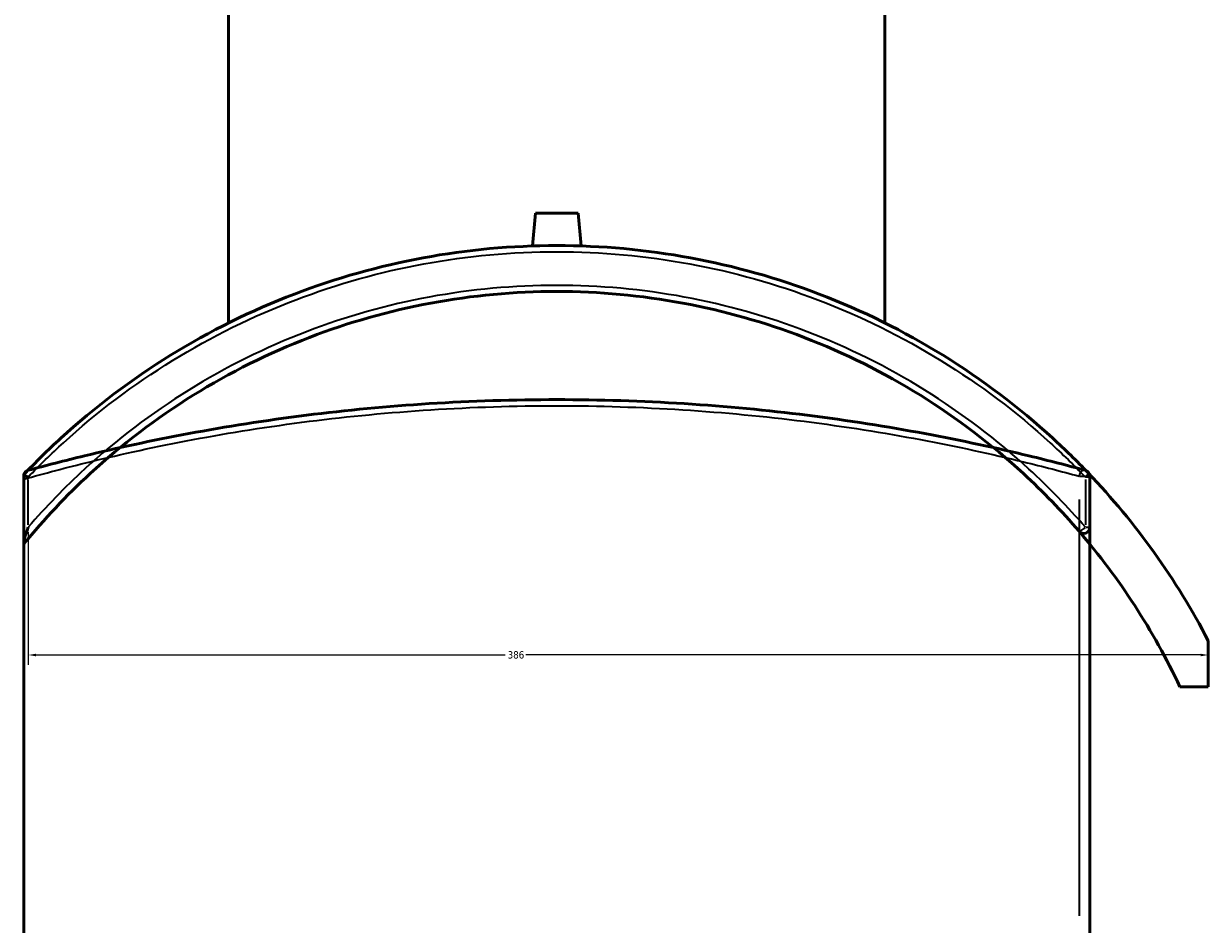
# Model space of a CAD drawing. Header units: millimetres. Extents: x -604 to 1138, y -275 to 910.
# Tile 5 of 11: x 272 to 659, y 23 to 317. Entities that reach past the tile are written whole.
import ezdxf

# ---------------------------------------------------------------- set-up
doc = ezdxf.new("R2010")
doc.units = ezdxf.units.MM
for name, color, linetype, lineweight in [('Dimension (ANSI)', 7, 'Continuous', 25), ('Visible (ANSI)', 7, 'Continuous', 50), ('Visible Narrow (ANSI)', 7, 'Continuous', 35)]:
    doc.layers.add(name, color=color, linetype=linetype, lineweight=lineweight)
doc.styles.add('Note Text (ANSI)', font='tahoma.ttf')
doc.dimstyles.new('Default - mm (ANSI)', dxfattribs={"dimtxt": 2.4, "dimasz": 2.5, "dimexe": 3.175, "dimexo": 1.6002, "dimgap": 0.8, "dimtad": 0, "dimtoh": 1, "dimdec": 0, "dimrnd": 1e-08, "dimzin": 4, "dimdsep": 46, "dimtxsty": 'Note Text (ANSI)', "dimcen": 0.09, "dimdle": 10, "dimclrd": 256, "dimclre": 256, "dimclrt": 5, "dimadec": 1, "dimazin": 1, "dimtfac": 1.27, "dimtofl": 0, "dimtmove": 0, "dimatfit": 3, "dimfxl": 1, "dimtolj": 1, "dimtzin": 4, "dimlwd": -1, "dimlwe": -1, "dimarcsym": 0})

# ---------------------------------------------------------------- blocks, each defined once
blk = doc.blocks.new('*D6')
at = {"layer": 'Defpoints', "color": 0, "transparency": 16777216}
for p in [(273.5, 152.81), (659.03, 115.73), (659.03, 111.08)]:
    blk.add_point(p, dxfattribs=at)
at = {"layer": 'Dimension (ANSI)', "transparency": 16777216}
for p, q in [((273.5, 151.21), (273.5, 107.9)), ((276, 111.08), (429.34, 111.08)), ((656.53, 111.08), (436.08, 111.08))]:
    blk.add_line(p, q, dxfattribs=at)
for points in [[(276, 111.49), (276, 110.66), (273.5, 111.08)], [(656.53, 111.49), (656.53, 110.66), (659.03, 111.08)]]:
    blk.add_solid(points, dxfattribs=at)
at = {"layer": 'Dimension (ANSI)', "color": 5, "transparency": 16777216, "insert": (430.14, 112.33), "char_height": 2.4, "attachment_point": 1, "style": 'Note Text (ANSI)'}
blk.add_mtext('\\A1;386', dxfattribs=at)

msp = doc.modelspace()

# ---------------------------------------------------------------- linework, layer by layer
at = {"layer": 'Visible (ANSI)'}
for p, q in [((338.98, 219.58), (338.98, 416.85)), ((553.38, 219.58), (553.38, 416.85)), ((439.18, 255.45), (438.24, 244.72)), ((439.18, 255.45), (453.18, 255.45)), ((453.18, 255.45), (454.12, 244.72)), ((272.03, 169.99), (272.03, 169.98)), ((272.03, 169.98), (272.03, 147.66)), ((272.03, 169.49), (272.03, 168.52)), ((272.03, -249.48), (272.03, 168.52)), ((620.33, 18.27), (620.33, 169.49)), ((620.33, 152.81), (620.33, 169.19)), ((272.03, 147.66), (272.03, 147.31)), ((659.03, 100.73), (659.03, 115.73)), ((649.73, 100.73), (659.03, 100.73))]:
    msp.add_line(p, q, dxfattribs=at)
for centre, radius, start, end in [((618.33, 169.49), 2, 0, 74.763), ((446.18, 4.85), 240, 27.5169, 43.6708), ((618.33, 169.19), 2, 0, 43.6708), ((618.33, 152.81), 2, 220.6793, 0), ((446.18, 4.85), 225, 25.2231, 40.6793)]:
    msp.add_arc(centre, radius, start, end, dxfattribs=at)
for points, knots in [([(619.78, 170.57), (616.05, 174.48), (612.19, 178.25), (597.16, 192.01), (585.15, 201.09), (559.58, 216.9), (546.02, 223.62), (518.32, 234.21), (504.22, 238.18), (475.47, 243.5), (460.83, 244.85), (446.18, 244.85), (431.53, 244.85), (416.89, 243.5), (388.14, 238.18), (374.04, 234.21), (346.34, 223.62), (332.77, 216.9), (307.21, 201.09), (295.2, 192.01), (279.97, 178.07), (275.93, 174.1), (272.03, 169.99)], [-43.871772, -43.871772, -43.871772, -43.871772, -42.237487, -42.237487, -37.705707, -37.705707, -33.173922, -33.173922, -28.816426, -28.816426, -24.458926, -24.458926, -24.458926, -20.101426, -20.101426, -15.743931, -15.743931, -11.212145, -11.212145, -6.680365, -6.680365, -4.965103, -4.965103, -4.965103, -4.965103]), ([(272.03, 147.31), (278.71, 155.48), (285.97, 163.18), (304.1, 179.88), (315.37, 188.46), (339.38, 203.39), (352.13, 209.74), (378.19, 219.77), (391.48, 223.53), (418.57, 228.57), (432.38, 229.85), (446.18, 229.85), (459.98, 229.85), (473.79, 228.57), (500.88, 223.53), (514.17, 219.77), (540.23, 209.74), (552.97, 203.39), (576.99, 188.46), (588.26, 179.88), (605.05, 164.41), (611.12, 158.13), (616.81, 151.51)], [-46.393499, -46.393499, -46.393499, -46.393499, -43.149131, -43.149131, -38.816686, -38.816686, -34.484236, -34.484236, -30.306259, -30.306259, -26.128278, -26.128278, -26.128278, -21.950297, -21.950297, -17.77232, -17.77232, -13.43987, -13.43987, -9.107425, -9.107425, -6.423782, -6.423782, -6.423782, -6.423782]), ([(618.86, 171.42), (613.1, 172.99), (606.95, 174.58), (589.96, 178.68), (578.56, 181.16), (554.25, 185.69), (541.36, 187.73), (514.98, 191.04), (501.53, 192.33), (474.12, 194.07), (460.15, 194.52), (446.18, 194.52), (432.21, 194.52), (418.24, 194.07), (390.83, 192.33), (377.38, 191.04), (351, 187.73), (338.11, 185.69), (313.8, 181.16), (302.4, 178.68), (285.41, 174.58), (279.26, 172.99), (273.5, 171.42)], [6.423782, 6.423782, 6.423782, 6.423782, 9.107425, 9.107425, 13.43987, 13.43987, 17.77232, 17.77232, 21.950297, 21.950297, 26.128278, 26.128278, 26.128278, 30.306259, 30.306259, 34.484236, 34.484236, 38.816686, 38.816686, 43.149131, 43.149131, 45.832746, 45.832746, 45.832746, 45.832746]), ([(272.03, 169.49), (272.03, 169.65), (272.05, 169.78), (272.12, 170.12), (272.2, 170.34), (272.59, 170.97), (273.01, 171.29), (273.5, 171.42), (273.5, 171.42), (273.5, 171.42)], [-0.7278674, -0.7278674, -0.7278674, -0.7278674, -0.6256936, -0.6256936, -0.4297572, -0.4297572, 0, 0, 0.0017756, 0.0017756, 0.0017756, 0.0017756]), ([(273.5, 169.19), (273.5, 169.19), (273.5, 169.19), (273.32, 169.27), (273.15, 169.34), (272.83, 169.49), (272.69, 169.56), (272.39, 169.71), (272.25, 169.79), (272.07, 169.91), (272.03, 169.95), (272.03, 169.98)], [-0.2738889, -0.2738889, -0.2738889, -0.2738889, -0.2732057, -0.2732057, -0.2133334, -0.2133334, -0.1541031, -0.1541031, -0.0743543, -0.0743543, 0, 0, 0, 0]), ([(272.03, 147.66), (272.03, 147.77), (272.05, 147.92), (272.12, 148.35), (272.2, 148.72), (272.59, 150.16), (273.01, 151.46), (273.5, 152.8), (273.5, 152.81), (273.5, 152.81)], [-0.7278674, -0.7278674, -0.7278674, -0.7278674, -0.6256936, -0.6256936, -0.4297572, -0.4297572, 0, 0, 0.0017756, 0.0017756, 0.0017756, 0.0017756])]:
    msp.add_open_spline(points, degree=3, knots=knots, dxfattribs=at)
at = {"layer": 'Visible Narrow (ANSI)'}
for p, q in [((273.5, 153.63), (273.5, 168.37)), ((616.98, 169.49), (620.31, 169.49)), ((618.86, 168.37), (618.86, 153.63)), ((620.33, 169.19), (618.98, 169.19)), ((616.81, 161.93), (616.81, 25.83)), ((618.98, 152.81), (620.33, 152.81))]:
    msp.add_line(p, q, dxfattribs=at)
for centre, major_axis, ratio, start_param, end_param in [((618.33, 169.49), (0.53, 1.93), 0.746692, 0.088572, 1.682876), ((618.33, 169.19), (1.45, 1.38), 0.184846, 4.972627, 6.214209), ((618.33, 152.81), (-1.52, -1.3), 0.174814, 0.088572, 1.682876)]:
    msp.add_ellipse(centre, major_axis=major_axis, ratio=ratio, start_param=start_param, end_param=end_param, dxfattribs=at)
for points, knots in [([(273.5, 169.19), (277.21, 173.06), (281.05, 176.81), (296, 190.45), (307.94, 199.46), (333.38, 215.13), (346.87, 221.79), (374.42, 232.3), (388.45, 236.24), (417.04, 241.51), (431.61, 242.85), (446.18, 242.85), (460.75, 242.85), (475.32, 241.51), (503.91, 236.24), (517.94, 232.3), (545.49, 221.79), (558.98, 215.13), (584.42, 199.46), (596.36, 190.45), (611.31, 176.81), (615.15, 173.06), (618.86, 169.19)], [5.046106, 5.046106, 5.046106, 5.046106, 6.680365, 6.680365, 11.212145, 11.212145, 15.743931, 15.743931, 20.101426, 20.101426, 24.458926, 24.458926, 24.458926, 28.816426, 28.816426, 33.173922, 33.173922, 37.705707, 37.705707, 42.237487, 42.237487, 43.871772, 43.871772, 43.871772, 43.871772]), ([(618.86, 152.81), (613.1, 159.49), (606.95, 165.83), (589.96, 181.43), (578.56, 190.09), (554.25, 205.16), (541.36, 211.56), (514.98, 221.68), (501.53, 225.48), (474.12, 230.56), (460.15, 231.85), (446.18, 231.85), (432.21, 231.85), (418.24, 230.56), (390.83, 225.48), (377.38, 221.68), (351, 211.56), (338.11, 205.16), (313.8, 190.09), (302.4, 181.43), (285.41, 165.83), (279.26, 159.49), (273.5, 152.81)], [6.423782, 6.423782, 6.423782, 6.423782, 9.107425, 9.107425, 13.43987, 13.43987, 17.77232, 17.77232, 21.950297, 21.950297, 26.128278, 26.128278, 26.128278, 30.306259, 30.306259, 34.484236, 34.484236, 38.816686, 38.816686, 43.149131, 43.149131, 45.832746, 45.832746, 45.832746, 45.832746]), ([(272.03, 168.52), (278.71, 170.39), (285.97, 172.32), (304.1, 176.73), (315.37, 179.21), (339.38, 183.72), (352.13, 185.75), (378.19, 189.05), (391.48, 190.33), (418.57, 192.07), (432.38, 192.52), (446.18, 192.52), (459.98, 192.52), (473.79, 192.07), (500.88, 190.33), (514.17, 189.05), (540.23, 185.75), (552.97, 183.72), (576.99, 179.21), (588.26, 176.73), (605.05, 172.64), (611.12, 171.06), (616.81, 169.49)], [-46.393499, -46.393499, -46.393499, -46.393499, -43.149131, -43.149131, -38.816686, -38.816686, -34.484236, -34.484236, -30.306259, -30.306259, -26.128278, -26.128278, -26.128278, -21.950297, -21.950297, -17.77232, -17.77232, -13.43987, -13.43987, -9.107425, -9.107425, -6.423782, -6.423782, -6.423782, -6.423782])]:
    msp.add_open_spline(points, degree=3, knots=knots, dxfattribs=at)

# ---------------------------------------------------------------- dimensions: what is measured, and where the dimension line sits
at = {"layer": 'Dimension (ANSI)'}
dim = msp.add_linear_dim(base=(659.03, 111.08), p1=(273.5, 152.81), p2=(659.03, 115.73), angle=180, dimstyle='Default - mm (ANSI)', override={"dimgap": 0.8, "dimtoh": 0, "dimdec": 0, "dimse2": 1, "dimtol": 0, "dimlim": 0, "dimtp": 0, "dimtm": 0, "dimtdec": 2, "dimatfit": 1}, dxfattribs=at)
dim.commit()
dim.dimension.update_dxf_attribs({"geometry": '*D6', "text_midpoint": (432.71, 111.08), "dimtype": 160})

doc.saveas('drawing.dxf')
